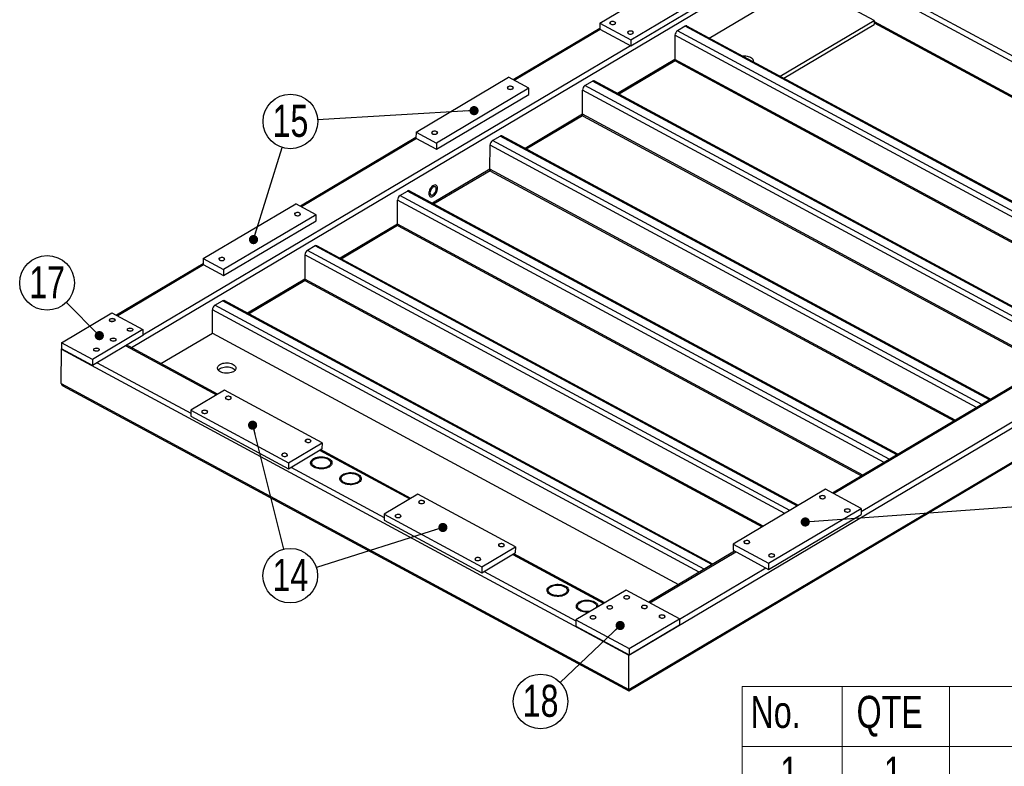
# Model space of a CAD drawing. Header units: millimetres. Extents: x 5 to 589, y 5 to 415.
# Tile 12 of 17: x 385 to 492, y 191 to 273. Entities that reach past the tile are written whole.
import ezdxf

# ---------------------------------------------------------------- set-up
doc = ezdxf.new("R2010")
doc.units = ezdxf.units.MM
doc.layers.add('NOTES', color=6, linetype='Continuous')
doc.layers.add('TRAIT-FINS', color=9, linetype='Continuous')
doc.layers.add('TRAIT-FORT', color=4, linetype='Continuous', lineweight=25)
doc.styles.add('SLDTEXTSTYLE0', font='TXT', dxfattribs={"width": 0.75})
doc.dimstyles.new('SLDDIMSTYLE7', dxfattribs={"dimtxt": 0.18, "dimasz": 1, "dimexe": 0, "dimexo": 0.0625, "dimgap": 0, "dimtad": 0, "dimtih": 1, "dimtoh": 1, "dimdec": 0, "dimrnd": 1e-09, "dimzin": 0, "dimdsep": 46, "dimtxsty": 'Standard', "dimblk1": 'DOT', "dimblk2": 'DOT', "dimsah": 1, "dimcen": 0.09, "dimadec": 0, "dimazin": 0, "dimtfac": 1, "dimtdec": 0, "dimtofl": 0, "dimtmove": 0, "dimatfit": 3, "dimldrblk": 'DOT', "dimfxl": 1, "dimfrac": 2, "dimtolj": 1, "dimtzin": 0, "dimarcsym": 0})

# ---------------------------------------------------------------- blocks, each defined once
blk = doc.blocks.new('SW_TABLEANNOTATION_0')
at = {"color": 0, "linetype": 'Continuous', "lineweight": 18}
for p, q in [((0, 0), (0, -127.17)), ((120.44, 0), (0, 0)), ((10.93, 0), (10.93, -6.53)), ((22.61, 0), (22.61, -6.53)), ((0, -6.53), (120.44, -6.53)), ((10.93, -6.53), (10.93, -127.17)), ((22.61, -6.53), (22.61, -127.17))]:
    blk.add_line(p, q, dxfattribs=at)
at = {"color": 0, "linetype": 'Continuous', "lineweight": 18, "char_height": 3.5, "attachment_point": 1, "style": 'SLDTEXTSTYLE0'}
for s, insert in [('No.', (0.92, -1.01)), ('QTE', (12.49, -1.01)), ('1', (4.17, -7.63)), ('1', (15.48, -7.63))]:
    blk.add_mtext(s, dxfattribs=dict(at, insert=insert))
blk = doc.blocks.new('_DOT')
at = {"color": 0, "linetype": 'ByBlock', "lineweight": -2}
blk.add_line((-0.5, 0), (-1, 0), dxfattribs=at)
at = {"color": 0, "linetype": 'ByBlock', "const_width": 0.5}
blk.add_lwpolyline([(-0.25, 0, 1), (0.25, 0, 1)], format="xyb", close=True, dxfattribs=at)
blk = doc.blocks.new('SW_NOTE_29')
at = {"layer": 'NOTES', "color": 0}
blk.add_circle((0.72, -2.89), 2.98, dxfattribs=at)
at = {"layer": 'NOTES', "color": 0, "insert": (0.73, -1.07), "char_height": 3.5, "attachment_point": 2, "style": 'SLDTEXTSTYLE0'}
blk.add_mtext('14', dxfattribs=at)
blk = doc.blocks.new('SW_NOTE_30')
at = {"layer": 'NOTES', "color": 0}
blk.add_circle((-2.16, -2.06), 2.98, dxfattribs=at)
at = {"layer": 'NOTES', "color": 0, "insert": (-2.15, -0.24), "char_height": 3.5, "attachment_point": 2, "style": 'SLDTEXTSTYLE0'}
blk.add_mtext('18', dxfattribs=at)
blk = doc.blocks.new('SW_NOTE_31')
at = {"layer": 'NOTES', "color": 0}
blk.add_circle((-2.1, 2.12), 2.98, dxfattribs=at)
at = {"layer": 'NOTES', "color": 0, "insert": (-2.09, 3.94), "char_height": 3.5, "attachment_point": 2, "style": 'SLDTEXTSTYLE0'}
blk.add_mtext('17', dxfattribs=at)
blk = doc.blocks.new('SW_NOTE_32')
at = {"layer": 'NOTES', "color": 0}
blk.add_circle((0.89, 2.85), 2.98, dxfattribs=at)
at = {"layer": 'NOTES', "color": 0, "insert": (0.9, 4.67), "char_height": 3.5, "attachment_point": 2, "style": 'SLDTEXTSTYLE0'}
blk.add_mtext('15', dxfattribs=at)

msp = doc.modelspace()

# ---------------------------------------------------------------- linework, layer by layer
at = {"layer": 'TRAIT-FINS', "lineweight": 18, "flags": 128}
for points in [[(449.22, 272.18), (449.14, 272.24), (449.11, 272.31), (449.14, 272.38), (449.21, 272.45), (449.31, 272.49), (449.44, 272.5), (449.57, 272.49), (449.68, 272.45), (449.75, 272.39), (449.78, 272.32), (449.76, 272.25), (449.69, 272.19), (449.58, 272.14), (449.46, 272.13), (449.33, 272.14), (449.22, 272.18)], [(451.15, 271.14), (451.08, 271.2), (451.05, 271.27), (451.07, 271.34), (451.14, 271.4), (451.25, 271.45), (451.37, 271.46), (451.5, 271.45), (451.61, 271.41), (451.69, 271.35), (451.72, 271.28), (451.69, 271.2), (451.62, 271.14), (451.52, 271.1), (451.39, 271.08), (451.26, 271.1), (451.15, 271.14)], [(438.04, 265.11), (437.97, 265.17), (437.94, 265.24), (437.96, 265.31), (438.03, 265.37), (438.14, 265.42), (438.26, 265.43), (438.39, 265.42), (438.5, 265.38), (438.58, 265.32), (438.61, 265.25), (438.58, 265.17), (438.52, 265.11), (438.41, 265.07), (438.28, 265.05), (438.15, 265.07), (438.04, 265.11)], [(429.79, 260.2), (429.71, 260.26), (429.68, 260.34), (429.7, 260.41), (429.77, 260.47), (429.88, 260.51), (430.01, 260.53), (430.14, 260.52), (430.25, 260.48), (430.32, 260.42), (430.35, 260.34), (430.33, 260.27), (430.26, 260.21), (430.15, 260.17), (430.02, 260.15), (429.9, 260.16), (429.79, 260.2)], [(414.83, 251.32), (414.76, 251.38), (414.73, 251.46), (414.75, 251.53), (414.82, 251.59), (414.92, 251.63), (415.05, 251.65), (415.18, 251.64), (415.29, 251.6), (415.36, 251.54), (415.39, 251.46), (415.37, 251.39), (415.3, 251.33), (415.2, 251.29), (415.07, 251.27), (414.94, 251.28), (414.83, 251.32)], [(406.57, 246.42), (406.5, 246.48), (406.47, 246.55), (406.49, 246.62), (406.56, 246.69), (406.67, 246.73), (406.79, 246.74), (406.92, 246.73), (407.03, 246.69), (407.11, 246.63), (407.14, 246.56), (407.11, 246.49), (407.04, 246.43), (406.94, 246.38), (406.81, 246.37), (406.68, 246.38), (406.57, 246.42)], [(395.08, 240.04), (395.16, 239.98), (395.19, 239.9), (395.17, 239.83), (395.1, 239.77), (394.99, 239.73), (394.86, 239.71), (394.74, 239.72), (394.63, 239.76), (394.55, 239.82), (394.52, 239.9), (394.54, 239.97), (394.61, 240.03), (394.72, 240.07), (394.85, 240.09), (394.97, 240.08), (395.08, 240.04)], [(397.02, 238.99), (397.09, 238.93), (397.12, 238.86), (397.1, 238.79), (397.03, 238.73), (396.93, 238.68), (396.8, 238.67), (396.67, 238.68), (396.56, 238.72), (396.49, 238.78), (396.46, 238.85), (396.48, 238.93), (396.55, 238.99), (396.65, 239.03), (396.78, 239.05), (396.91, 239.03), (397.02, 238.99)], [(395.18, 237.9), (395.26, 237.84), (395.29, 237.77), (395.27, 237.7), (395.2, 237.64), (395.09, 237.59), (394.96, 237.58), (394.84, 237.59), (394.73, 237.63), (394.65, 237.69), (394.62, 237.76), (394.64, 237.84), (394.71, 237.9), (394.82, 237.94), (394.95, 237.96), (395.07, 237.94), (395.18, 237.9)], [(393.35, 236.81), (393.42, 236.75), (393.45, 236.68), (393.43, 236.61), (393.36, 236.55), (393.26, 236.5), (393.13, 236.49), (393, 236.5), (392.89, 236.54), (392.82, 236.6), (392.79, 236.67), (392.81, 236.75), (392.88, 236.81), (392.98, 236.85), (393.11, 236.87), (393.24, 236.85), (393.35, 236.81)], [(407.28, 231.28), (407.21, 231.34), (407.18, 231.41), (407.2, 231.48), (407.27, 231.54), (407.38, 231.58), (407.5, 231.6), (407.63, 231.59), (407.74, 231.55), (407.82, 231.49), (407.84, 231.42), (407.82, 231.34), (407.75, 231.28), (407.65, 231.24), (407.52, 231.22), (407.39, 231.24), (407.28, 231.28)], [(404.71, 229.75), (404.64, 229.81), (404.61, 229.88), (404.63, 229.96), (404.7, 230.02), (404.81, 230.06), (404.93, 230.08), (405.06, 230.06), (405.17, 230.02), (405.25, 229.96), (405.28, 229.89), (405.25, 229.82), (405.18, 229.76), (405.08, 229.71), (404.95, 229.7), (404.82, 229.71), (404.71, 229.75)], [(415.99, 226.58), (415.91, 226.64), (415.88, 226.71), (415.91, 226.79), (415.98, 226.85), (416.08, 226.89), (416.21, 226.91), (416.34, 226.89), (416.45, 226.85), (416.52, 226.79), (416.55, 226.72), (416.53, 226.65), (416.46, 226.59), (416.35, 226.55), (416.23, 226.53), (416.1, 226.54), (415.99, 226.58)], [(413.42, 225.06), (413.34, 225.12), (413.32, 225.19), (413.34, 225.26), (413.41, 225.32), (413.51, 225.36), (413.64, 225.38), (413.77, 225.37), (413.88, 225.33), (413.95, 225.27), (413.98, 225.2), (413.96, 225.12), (413.89, 225.06), (413.78, 225.02), (413.66, 225), (413.53, 225.02), (413.42, 225.06)], [(428.37, 219.9), (428.3, 219.96), (428.27, 220.04), (428.29, 220.11), (428.36, 220.17), (428.47, 220.21), (428.59, 220.23), (428.72, 220.22), (428.83, 220.18), (428.91, 220.12), (428.93, 220.04), (428.91, 219.97), (428.84, 219.91), (428.74, 219.87), (428.61, 219.85), (428.48, 219.86), (428.37, 219.9)], [(472.1, 220.44), (472.03, 220.5), (472, 220.57), (472.02, 220.65), (472.09, 220.71), (472.2, 220.75), (472.32, 220.77), (472.45, 220.75), (472.56, 220.71), (472.64, 220.65), (472.67, 220.58), (472.64, 220.51), (472.57, 220.45), (472.47, 220.41), (472.34, 220.39), (472.21, 220.4), (472.1, 220.44)], [(474.81, 218.98), (474.74, 219.04), (474.71, 219.11), (474.73, 219.19), (474.8, 219.25), (474.91, 219.29), (475.03, 219.31), (475.16, 219.29), (475.27, 219.25), (475.35, 219.19), (475.37, 219.12), (475.35, 219.05), (475.28, 218.99), (475.18, 218.94), (475.05, 218.93), (474.92, 218.94), (474.81, 218.98)], [(425.8, 218.38), (425.73, 218.44), (425.7, 218.51), (425.72, 218.58), (425.79, 218.65), (425.9, 218.69), (426.02, 218.7), (426.15, 218.69), (426.26, 218.65), (426.34, 218.59), (426.37, 218.52), (426.34, 218.45), (426.27, 218.38), (426.17, 218.34), (426.04, 218.33), (425.91, 218.34), (425.8, 218.38)], [(437.08, 215.21), (437, 215.27), (436.97, 215.34), (437, 215.41), (437.07, 215.48), (437.17, 215.52), (437.3, 215.53), (437.43, 215.52), (437.54, 215.48), (437.61, 215.42), (437.64, 215.35), (437.62, 215.28), (437.55, 215.22), (437.44, 215.17), (437.32, 215.16), (437.19, 215.17), (437.08, 215.21)], [(463.84, 215.54), (463.77, 215.6), (463.74, 215.67), (463.76, 215.74), (463.83, 215.81), (463.94, 215.85), (464.07, 215.86), (464.19, 215.85), (464.3, 215.81), (464.38, 215.75), (464.41, 215.68), (464.39, 215.61), (464.32, 215.54), (464.21, 215.5), (464.08, 215.49), (463.95, 215.5), (463.84, 215.54)], [(434.51, 213.68), (434.43, 213.74), (434.41, 213.82), (434.43, 213.89), (434.5, 213.95), (434.6, 213.99), (434.73, 214.01), (434.86, 214), (434.97, 213.96), (435.04, 213.9), (435.07, 213.82), (435.05, 213.75), (434.98, 213.69), (434.87, 213.65), (434.75, 213.63), (434.62, 213.64), (434.51, 213.68)], [(466.55, 214.08), (466.48, 214.14), (466.45, 214.21), (466.47, 214.28), (466.54, 214.34), (466.65, 214.39), (466.77, 214.4), (466.9, 214.39), (467.01, 214.35), (467.09, 214.29), (467.12, 214.22), (467.09, 214.15), (467.02, 214.08), (466.92, 214.04), (466.79, 214.03), (466.66, 214.04), (466.55, 214.08)], [(450.74, 209.51), (450.66, 209.57), (450.63, 209.64), (450.65, 209.71), (450.72, 209.78), (450.83, 209.82), (450.96, 209.83), (451.09, 209.82), (451.2, 209.78), (451.27, 209.72), (451.3, 209.65), (451.28, 209.58), (451.21, 209.51), (451.1, 209.47), (450.97, 209.46), (450.85, 209.47), (450.74, 209.51)], [(448.9, 208.42), (448.83, 208.48), (448.8, 208.55), (448.82, 208.62), (448.89, 208.69), (448.99, 208.73), (449.12, 208.74), (449.25, 208.73), (449.36, 208.69), (449.44, 208.63), (449.46, 208.56), (449.44, 208.49), (449.37, 208.42), (449.27, 208.38), (449.14, 208.37), (449.01, 208.38), (448.9, 208.42)], [(452.67, 208.47), (452.6, 208.53), (452.57, 208.6), (452.59, 208.67), (452.66, 208.73), (452.76, 208.77), (452.89, 208.79), (453.02, 208.78), (453.13, 208.74), (453.21, 208.68), (453.23, 208.61), (453.21, 208.53), (453.14, 208.47), (453.04, 208.43), (452.91, 208.41), (452.78, 208.43), (452.67, 208.47)], [(447.07, 207.33), (446.99, 207.39), (446.96, 207.46), (446.98, 207.53), (447.05, 207.6), (447.16, 207.64), (447.29, 207.65), (447.41, 207.64), (447.53, 207.6), (447.6, 207.54), (447.63, 207.47), (447.61, 207.4), (447.54, 207.34), (447.43, 207.29), (447.3, 207.28), (447.18, 207.29), (447.07, 207.33)], [(454.61, 207.42), (454.53, 207.48), (454.5, 207.55), (454.52, 207.63), (454.59, 207.69), (454.7, 207.73), (454.83, 207.75), (454.95, 207.73), (455.06, 207.69), (455.14, 207.63), (455.17, 207.56), (455.15, 207.49), (455.08, 207.43), (454.97, 207.39), (454.84, 207.37), (454.72, 207.38), (454.61, 207.42)]]:
    msp.add_lwpolyline(points, dxfattribs=at)
at = {"layer": 'TRAIT-FORT', "lineweight": 25}
for p, q in [((451.21, 203.32), (582.88, 281.5)), ((470.24, 280.39), (396.96, 236.88)), ((470.24, 280.39), (521.85, 252.56)), ((470.51, 280.88), (501.58, 264.13)), ((451.19, 199.45), (582.69, 277.53)), ((451.2, 199.58), (582.86, 277.77)), ((448.03, 272.3), (454.91, 276.39)), ((459.97, 270.67), (470.22, 276.76)), ((477.96, 272.58), (470.22, 276.76)), ((451.42, 270.47), (458.3, 274.56)), ((451.42, 269.81), (458.3, 273.9)), ((448.03, 272.3), (451.42, 270.47)), ((448.03, 272.3), (448.03, 271.64)), ((457.34, 271.96), (456.52, 271.47)), ((509.97, 243.58), (457.34, 271.96)), ((510.08, 243.65), (457.53, 271.98)), ((467.71, 266.5), (477.96, 272.58)), ((468.1, 266.29), (477.96, 272.14)), ((477.96, 272.58), (477.96, 272.14)), ((477.96, 272.47), (520.99, 249.28)), ((477.96, 272.33), (520.86, 249.2)), ((448.03, 271.72), (438.59, 266.11)), ((448.08, 271.61), (438.71, 266.05)), ((448.03, 271.64), (451.42, 269.81)), ((456.24, 270.98), (456.23, 268.34)), ((508.58, 242.76), (456.24, 270.98)), ((509.14, 243.09), (456.52, 271.47)), ((451.37, 269.84), (398.2, 238.27)), ((451.42, 270.47), (451.42, 269.81)), ((456.23, 268.34), (449.97, 264.62)), ((450.09, 264.56), (456.25, 268.22)), ((506.24, 241.37), (456.23, 268.34)), ((456.32, 268.15), (506.12, 241.3)), ((427.99, 260.39), (438.08, 266.39)), ((440.3, 265.19), (438.08, 266.39)), ((446.42, 265.48), (447.25, 265.97)), ((499.8, 236.7), (446.42, 265.48)), ((500.63, 237.19), (447.25, 265.97)), ((500.74, 237.25), (447.44, 265.99)), ((440.3, 265.19), (430.21, 259.2)), ((430.21, 258.54), (440.3, 264.53)), ((440.3, 264.53), (440.3, 265.19)), ((446.14, 262.35), (446.15, 264.98)), ((499.24, 236.36), (446.15, 264.98)), ((446.14, 262.35), (439.88, 258.63)), ((440, 258.57), (446.16, 262.22)), ((496.9, 234.97), (446.14, 262.35)), ((446.22, 262.16), (496.78, 234.9)), ((427.99, 260.39), (427.98, 259.74)), ((427.99, 260.39), (430.21, 259.2)), ((436.33, 259.49), (437.16, 259.98)), ((490.54, 231.19), (437.16, 259.98)), ((490.64, 231.26), (437.35, 260)), ((427.98, 259.82), (415.37, 252.33)), ((428.03, 259.71), (415.49, 252.26)), ((427.98, 259.74), (430.21, 258.54)), ((430.21, 259.2), (430.21, 258.54)), ((436.04, 256.35), (436.06, 258.99)), ((489.14, 230.37), (436.06, 258.99)), ((489.71, 230.7), (436.33, 259.49)), ((436.04, 256.35), (429.79, 252.64)), ((429.91, 252.57), (436.07, 256.23)), ((486.81, 228.98), (436.04, 256.35)), ((436.13, 256.16), (486.68, 228.91)), ((426.24, 253.49), (427.06, 253.98)), ((479.62, 224.71), (426.24, 253.49)), ((480.44, 225.2), (427.06, 253.98)), ((480.55, 225.27), (427.25, 254)), ((404.77, 246.61), (414.87, 252.6)), ((417.09, 251.4), (414.87, 252.6)), ((425.95, 250.36), (425.96, 253)), ((479.05, 224.37), (425.96, 253)), ((417.09, 251.4), (407, 245.41)), ((417.09, 250.74), (417.09, 251.4)), ((406.99, 244.75), (417.09, 250.74)), ((425.95, 250.36), (419.7, 246.65)), ((476.72, 222.99), (425.95, 250.36)), ((419.82, 246.58), (425.98, 250.24)), ((426.04, 250.17), (476.59, 222.91)), ((416.97, 247.99), (416.15, 247.5)), ((468.77, 219.12), (416.15, 247.5)), ((469.6, 219.61), (416.97, 247.99)), ((469.71, 219.68), (417.16, 248.01)), ((404.77, 246.03), (395.33, 240.43)), ((404.77, 246.61), (404.77, 245.95)), ((404.77, 246.61), (407, 245.41)), ((415.87, 247.01), (415.86, 244.37)), ((468.21, 218.79), (415.87, 247.01)), ((404.82, 245.93), (395.45, 240.36)), ((404.77, 245.95), (406.99, 244.75)), ((407, 245.41), (406.99, 244.75)), ((415.86, 244.37), (409.6, 240.65)), ((409.72, 240.59), (415.88, 244.25)), ((465.87, 217.4), (415.86, 244.37)), ((415.94, 244.18), (465.75, 217.33)), ((406.05, 241.51), (406.88, 242)), ((460.26, 213.22), (406.88, 242)), ((460.37, 213.28), (407.07, 242.02)), ((389.31, 237.43), (394.82, 240.7)), ((394.82, 240.7), (398.2, 238.87)), ((405.77, 238.48), (405.78, 241.01)), ((458.86, 212.39), (405.78, 241.01)), ((459.43, 212.72), (406.05, 241.51)), ((398.2, 238.87), (392.7, 235.61)), ((398.2, 238.87), (398.2, 238.21)), ((400.16, 235.15), (405.77, 238.48)), ((405.77, 238.48), (456.63, 211.06)), ((502.93, 238.55), (473.42, 221.03)), ((473.54, 220.97), (503.05, 238.49)), ((389.31, 237.43), (389.31, 236.77)), ((392.7, 235.61), (389.31, 237.43)), ((398.2, 238.21), (392.7, 234.95)), ((389.28, 232.97), (389.3, 236.71)), ((389.3, 236.71), (451.21, 203.32)), ((392.7, 234.95), (389.31, 236.77)), ((396.32, 237.1), (406.24, 231.75)), ((406.34, 231.82), (396.66, 237.04)), ((476.54, 219.02), (506.34, 236.72)), ((392.7, 235.61), (392.7, 234.95)), ((393.2, 235.25), (403.42, 229.73)), ((389.28, 232.97), (451.2, 199.58)), ((389.46, 232.73), (451.19, 199.45)), ((407.09, 232.26), (403.42, 230.08)), ((417.74, 226.52), (407.09, 232.26)), ((403.42, 230.08), (414.07, 224.34)), ((403.42, 230.08), (403.42, 229.42)), ((403.42, 229.42), (414.06, 223.68)), ((414.06, 223.68), (417.73, 225.86)), ((414.07, 224.34), (417.74, 226.52)), ((417.46, 225.7), (427.33, 220.38)), ((427.43, 220.44), (417.57, 225.76)), ((417.74, 226.52), (417.73, 225.86)), ((414.07, 224.34), (414.06, 223.68)), ((414.34, 223.85), (424.51, 218.36)), ((472.67, 221.44), (462.58, 215.44)), ((476.54, 219.35), (472.67, 221.44)), ((428.18, 220.89), (424.51, 218.71)), ((438.83, 215.15), (428.18, 220.89)), ((466.45, 213.36), (476.54, 219.35)), ((476.54, 219.35), (476.54, 218.69)), ((424.51, 218.71), (435.16, 212.97)), ((424.51, 218.71), (424.51, 218.05)), ((424.51, 218.05), (435.15, 212.31)), ((466.44, 212.7), (476.54, 218.69)), ((435.16, 212.97), (438.83, 215.15)), ((438.83, 215.15), (438.82, 214.49)), ((462.58, 215.44), (462.57, 214.78)), ((462.58, 215.44), (466.45, 213.36)), ((435.15, 212.31), (438.82, 214.49)), ((438.55, 214.33), (448.46, 208.98)), ((448.57, 209.05), (438.66, 214.39)), ((462.74, 214.69), (453.37, 209.13)), ((453.49, 209.06), (462.86, 214.63)), ((462.57, 214.78), (466.44, 212.7)), ((435.16, 212.97), (435.15, 212.31)), ((456.73, 207.26), (466.15, 212.85)), ((466.45, 213.36), (466.44, 212.7)), ((435.43, 212.48), (445.42, 207.09)), ((450.93, 210.44), (445.42, 207.18)), ((456.73, 207.31), (450.93, 210.44)), ((451.23, 204.05), (456.73, 207.31)), ((456.73, 207.31), (456.73, 206.66)), ((445.42, 207.18), (445.42, 206.52)), ((445.42, 207.18), (451.23, 204.05)), ((445.42, 206.52), (451.23, 203.39)), ((451.23, 203.39), (456.73, 206.66)), ((451.2, 199.58), (451.21, 203.32)), ((451.23, 204.05), (451.23, 203.39))]:
    msp.add_line(p, q, dxfattribs=at)
at = {"layer": 'TRAIT-FORT', "lineweight": 25, "flags": 128}
for points in [[(449.23, 272.43), (449.18, 272.39), (449.15, 272.35), (449.15, 272.3), (449.17, 272.25), (449.21, 272.21), (449.27, 272.18), (449.35, 272.16), (449.43, 272.15), (449.52, 272.15), (449.6, 272.17), (449.66, 272.2), (449.71, 272.24), (449.74, 272.28), (449.75, 272.33), (449.73, 272.38), (449.68, 272.42), (449.62, 272.45), (449.54, 272.48), (449.46, 272.49), (449.38, 272.48), (449.3, 272.46), (449.23, 272.43)], [(451.16, 271.39), (451.11, 271.35), (451.09, 271.31), (451.08, 271.26), (451.1, 271.21), (451.15, 271.17), (451.21, 271.14), (451.28, 271.11), (451.37, 271.1), (451.45, 271.11), (451.53, 271.13), (451.6, 271.16), (451.65, 271.19), (451.68, 271.24), (451.68, 271.29), (451.66, 271.34), (451.62, 271.38), (451.56, 271.41), (451.48, 271.43), (451.4, 271.44), (451.31, 271.44), (451.23, 271.42), (451.16, 271.39)], [(463.57, 268.73), (463.65, 268.74), (463.8, 268.74), (463.95, 268.73), (464.1, 268.71), (464.24, 268.67), (464.37, 268.63), (464.49, 268.57), (464.58, 268.5), (464.66, 268.43), (464.72, 268.35), (464.76, 268.26), (464.77, 268.18), (464.76, 268.09), (464.76, 268.09)], [(438.06, 265.36), (438.01, 265.32), (437.98, 265.28), (437.97, 265.23), (438, 265.18), (438.04, 265.14), (438.1, 265.11), (438.18, 265.08), (438.26, 265.07), (438.34, 265.08), (438.42, 265.1), (438.49, 265.13), (438.54, 265.16), (438.57, 265.21), (438.57, 265.26), (438.55, 265.31), (438.51, 265.35), (438.45, 265.38), (438.37, 265.4), (438.29, 265.41), (438.2, 265.41), (438.12, 265.39), (438.06, 265.36)], [(429.8, 260.46), (429.75, 260.42), (429.72, 260.37), (429.72, 260.32), (429.74, 260.28), (429.78, 260.24), (429.84, 260.2), (429.92, 260.18), (430, 260.17), (430.09, 260.17), (430.17, 260.19), (430.23, 260.22), (430.28, 260.26), (430.31, 260.31), (430.31, 260.36), (430.29, 260.4), (430.25, 260.44), (430.19, 260.48), (430.11, 260.5), (430.03, 260.51), (429.94, 260.5), (429.87, 260.49), (429.8, 260.46)], [(429.38, 253.71), (429.38, 253.61), (429.41, 253.52), (429.45, 253.45), (429.5, 253.39), (429.56, 253.36), (429.64, 253.35), (429.72, 253.36), (429.81, 253.39), (429.9, 253.45), (429.99, 253.52), (430.07, 253.61), (430.15, 253.71), (430.21, 253.82), (430.27, 253.93), (430.31, 254.05), (430.33, 254.17), (430.34, 254.28), (430.33, 254.38), (430.31, 254.47), (430.27, 254.54), (430.21, 254.6), (430.15, 254.63), (430.07, 254.64), (429.99, 254.63), (429.9, 254.6), (429.81, 254.54), (429.73, 254.47), (429.64, 254.38), (429.57, 254.28), (429.5, 254.17), (429.45, 254.06), (429.41, 253.94), (429.38, 253.82), (429.38, 253.71)], [(429.38, 253.71), (429.38, 253.61), (429.41, 253.52), (429.45, 253.45), (429.5, 253.39), (429.56, 253.36), (429.64, 253.35), (429.72, 253.36), (429.81, 253.39), (429.9, 253.45), (429.99, 253.52), (430.07, 253.61), (430.15, 253.71), (430.21, 253.82), (430.27, 253.93), (430.31, 254.05), (430.33, 254.17), (430.34, 254.28), (430.33, 254.38), (430.31, 254.47), (430.27, 254.54), (430.21, 254.6), (430.15, 254.63), (430.07, 254.64), (429.99, 254.63), (429.9, 254.6), (429.81, 254.54), (429.73, 254.47), (429.64, 254.38), (429.57, 254.28), (429.5, 254.17), (429.45, 254.06), (429.41, 253.94), (429.38, 253.82), (429.38, 253.71)], [(429.51, 253.79), (429.52, 253.71), (429.54, 253.64), (429.58, 253.58), (429.63, 253.55), (429.69, 253.54), (429.76, 253.54), (429.84, 253.57), (429.91, 253.62), (429.98, 253.69), (430.05, 253.77), (430.11, 253.86), (430.15, 253.96), (430.18, 254.06), (430.2, 254.15), (430.2, 254.24), (430.18, 254.32), (430.15, 254.38), (430.11, 254.43), (430.05, 254.45), (429.99, 254.45), (429.91, 254.44), (429.84, 254.4), (429.77, 254.34), (429.7, 254.26), (429.64, 254.18), (429.58, 254.08), (429.55, 253.98), (429.52, 253.88), (429.51, 253.79)], [(414.84, 251.58), (414.79, 251.54), (414.77, 251.49), (414.76, 251.44), (414.78, 251.4), (414.82, 251.35), (414.89, 251.32), (414.96, 251.3), (415.05, 251.29), (415.13, 251.29), (415.21, 251.31), (415.28, 251.34), (415.33, 251.38), (415.35, 251.43), (415.36, 251.48), (415.34, 251.52), (415.3, 251.56), (415.23, 251.6), (415.16, 251.62), (415.07, 251.63), (414.99, 251.62), (414.91, 251.61), (414.84, 251.58)], [(406.58, 246.67), (406.54, 246.63), (406.51, 246.59), (406.5, 246.54), (406.52, 246.49), (406.57, 246.45), (406.63, 246.42), (406.71, 246.4), (406.79, 246.39), (406.87, 246.39), (406.95, 246.41), (407.02, 246.44), (407.07, 246.48), (407.1, 246.52), (407.1, 246.57), (407.08, 246.62), (407.04, 246.66), (406.98, 246.69), (406.9, 246.72), (406.82, 246.73), (406.73, 246.72), (406.65, 246.7), (406.58, 246.67)], [(395.06, 240.02), (395.11, 239.98), (395.15, 239.94), (395.15, 239.89), (395.14, 239.84), (395.1, 239.8), (395.04, 239.77), (394.97, 239.74), (394.88, 239.73), (394.8, 239.73), (394.72, 239.75), (394.65, 239.78), (394.6, 239.82), (394.56, 239.86), (394.56, 239.91), (394.57, 239.96), (394.61, 240), (394.67, 240.03), (394.74, 240.06), (394.83, 240.07), (394.91, 240.07), (394.99, 240.05), (395.06, 240.02)], [(397, 238.98), (397.05, 238.94), (397.08, 238.9), (397.09, 238.85), (397.07, 238.8), (397.03, 238.76), (396.98, 238.72), (396.9, 238.7), (396.82, 238.69), (396.73, 238.69), (396.65, 238.71), (396.58, 238.73), (396.53, 238.77), (396.5, 238.82), (396.49, 238.87), (396.51, 238.91), (396.54, 238.96), (396.6, 238.99), (396.68, 239.01), (396.76, 239.03), (396.85, 239.02), (396.93, 239.01), (397, 238.98)], [(395.16, 237.89), (395.21, 237.85), (395.25, 237.81), (395.25, 237.76), (395.24, 237.71), (395.2, 237.67), (395.14, 237.63), (395.07, 237.61), (394.98, 237.6), (394.9, 237.6), (394.82, 237.62), (394.75, 237.64), (394.7, 237.68), (394.66, 237.73), (394.65, 237.78), (394.67, 237.82), (394.71, 237.87), (394.77, 237.9), (394.84, 237.92), (394.93, 237.94), (395.01, 237.93), (395.09, 237.92), (395.16, 237.89)], [(393.33, 236.8), (393.38, 236.76), (393.41, 236.72), (393.42, 236.67), (393.4, 236.62), (393.36, 236.58), (393.31, 236.54), (393.23, 236.52), (393.15, 236.51), (393.06, 236.51), (392.98, 236.53), (392.91, 236.55), (392.86, 236.59), (392.83, 236.64), (392.82, 236.69), (392.84, 236.73), (392.87, 236.78), (392.93, 236.81), (393.01, 236.84), (393.09, 236.85), (393.18, 236.84), (393.26, 236.83), (393.33, 236.8)], [(408.06, 234.27), (407.95, 234.22), (407.82, 234.17), (407.68, 234.13), (407.53, 234.11), (407.38, 234.1), (407.23, 234.1), (407.08, 234.12), (406.93, 234.15), (406.8, 234.19), (406.67, 234.24), (406.57, 234.3), (406.48, 234.37), (406.41, 234.45), (406.36, 234.53), (406.34, 234.62), (406.34, 234.71), (406.36, 234.79), (406.4, 234.87), (406.47, 234.95), (406.56, 235.02), (406.66, 235.09), (406.78, 235.14), (406.92, 235.18), (407.06, 235.21), (407.21, 235.23), (407.36, 235.23), (407.52, 235.22), (407.66, 235.2), (407.81, 235.16), (407.93, 235.12), (408.05, 235.06), (408.15, 234.99), (408.23, 234.92), (408.28, 234.84), (408.32, 234.75), (408.33, 234.67), (408.32, 234.58), (408.29, 234.5), (408.23, 234.41), (408.16, 234.34), (408.06, 234.27)], [(406.41, 234.45), (406.47, 234.51), (406.56, 234.58), (406.66, 234.65), (406.78, 234.7), (406.92, 234.74), (407.06, 234.77), (407.21, 234.79), (407.36, 234.79), (407.52, 234.78), (407.66, 234.76), (407.8, 234.72), (407.93, 234.68), (408.05, 234.62), (408.15, 234.55), (408.22, 234.48), (408.25, 234.44)], [(407.3, 231.29), (407.37, 231.26), (407.46, 231.25), (407.54, 231.24), (407.62, 231.25), (407.7, 231.28), (407.76, 231.31), (407.79, 231.36), (407.81, 231.4), (407.8, 231.45), (407.77, 231.5), (407.72, 231.53), (407.65, 231.56), (407.57, 231.58), (407.48, 231.58), (407.4, 231.57), (407.33, 231.55), (407.27, 231.51), (407.23, 231.47), (407.21, 231.42), (407.22, 231.37), (407.25, 231.33), (407.3, 231.29)], [(404.74, 229.76), (404.81, 229.74), (404.89, 229.72), (404.97, 229.72), (405.05, 229.73), (405.13, 229.75), (405.19, 229.79), (405.23, 229.83), (405.24, 229.88), (405.23, 229.93), (405.2, 229.97), (405.15, 230.01), (405.08, 230.04), (405, 230.05), (404.91, 230.06), (404.83, 230.04), (404.76, 230.02), (404.7, 229.99), (404.66, 229.94), (404.64, 229.9), (404.65, 229.85), (404.68, 229.8), (404.74, 229.76)], [(416.01, 226.6), (416.08, 226.57), (416.16, 226.55), (416.25, 226.55), (416.33, 226.56), (416.4, 226.58), (416.46, 226.62), (416.5, 226.66), (416.52, 226.71), (416.51, 226.76), (416.48, 226.8), (416.42, 226.84), (416.35, 226.87), (416.27, 226.88), (416.19, 226.89), (416.11, 226.88), (416.03, 226.85), (415.97, 226.82), (415.93, 226.77), (415.92, 226.73), (415.93, 226.68), (415.96, 226.63), (416.01, 226.6)], [(413.44, 225.07), (413.51, 225.04), (413.59, 225.03), (413.68, 225.02), (413.76, 225.03), (413.84, 225.06), (413.89, 225.09), (413.93, 225.14), (413.95, 225.18), (413.94, 225.23), (413.91, 225.28), (413.86, 225.31), (413.79, 225.34), (413.71, 225.36), (413.62, 225.36), (413.54, 225.35), (413.46, 225.33), (413.4, 225.29), (413.37, 225.25), (413.35, 225.2), (413.36, 225.15), (413.39, 225.11), (413.44, 225.07)], [(418.5, 223.86), (418.38, 223.8), (418.24, 223.75), (418.09, 223.71), (417.93, 223.68), (417.77, 223.66), (417.6, 223.66), (417.43, 223.67), (417.27, 223.7), (417.12, 223.73), (416.98, 223.78), (416.85, 223.84), (416.74, 223.91), (416.64, 223.99), (416.57, 224.08), (416.52, 224.17), (416.49, 224.26), (416.49, 224.35), (416.51, 224.45), (416.55, 224.54), (416.61, 224.62), (416.7, 224.7), (416.81, 224.78), (416.93, 224.84), (417.07, 224.89), (417.22, 224.93), (417.37, 224.96), (417.54, 224.98), (417.7, 224.98), (417.87, 224.97), (418.03, 224.94), (418.18, 224.91), (418.33, 224.86), (418.45, 224.8), (418.57, 224.73), (418.66, 224.65), (418.73, 224.56), (418.79, 224.47), (418.81, 224.38), (418.82, 224.29), (418.8, 224.19), (418.76, 224.1), (418.69, 224.02), (418.6, 223.94), (418.5, 223.86)], [(418.45, 224.8), (418.57, 224.73), (418.66, 224.65), (418.73, 224.56), (418.79, 224.47), (418.81, 224.38), (418.82, 224.29), (418.8, 224.19), (418.76, 224.1), (418.69, 224.02), (418.6, 223.94), (418.5, 223.86), (418.38, 223.8), (418.24, 223.75), (418.09, 223.71), (417.93, 223.68), (417.77, 223.66), (417.6, 223.66), (417.43, 223.67), (417.27, 223.7), (417.12, 223.73), (416.98, 223.78), (416.85, 223.84), (416.74, 223.91), (416.64, 223.99), (416.57, 224.08), (416.52, 224.17), (416.49, 224.26), (416.49, 224.35), (416.51, 224.45), (416.55, 224.54), (416.61, 224.62), (416.7, 224.7), (416.81, 224.78), (416.93, 224.84), (417.07, 224.89), (417.22, 224.93), (417.37, 224.96), (417.54, 224.98), (417.7, 224.98), (417.87, 224.97), (418.03, 224.94), (418.18, 224.91), (418.33, 224.86), (418.45, 224.8)], [(418.4, 223.92), (418.28, 223.86), (418.15, 223.81), (418.01, 223.77), (417.86, 223.75), (417.7, 223.74), (417.54, 223.74), (417.39, 223.76), (417.24, 223.79), (417.1, 223.83), (416.97, 223.88), (416.86, 223.95), (416.77, 224.02), (416.7, 224.1), (416.65, 224.19), (416.62, 224.27), (416.62, 224.36), (416.64, 224.45), (416.69, 224.54), (416.76, 224.62), (416.85, 224.69), (416.96, 224.76), (417.08, 224.81), (417.22, 224.85), (417.37, 224.88), (417.53, 224.9), (417.68, 224.9), (417.84, 224.89), (417.99, 224.87), (418.14, 224.83), (418.27, 224.79), (418.39, 224.73), (418.49, 224.66), (418.57, 224.58), (418.63, 224.5), (418.67, 224.41), (418.69, 224.32), (418.67, 224.23), (418.64, 224.15), (418.58, 224.06), (418.5, 223.99), (418.4, 223.92)], [(421.69, 222.14), (421.57, 222.08), (421.43, 222.03), (421.28, 221.98), (421.12, 221.96), (420.96, 221.94), (420.79, 221.94), (420.63, 221.95), (420.47, 221.97), (420.31, 222.01), (420.17, 222.06), (420.04, 222.12), (419.93, 222.19), (419.84, 222.27), (419.76, 222.35), (419.71, 222.44), (419.69, 222.54), (419.68, 222.63), (419.7, 222.72), (419.74, 222.82), (419.81, 222.9), (419.89, 222.98), (420, 223.05), (420.12, 223.12), (420.26, 223.17), (420.41, 223.21), (420.57, 223.24), (420.73, 223.26), (420.9, 223.26), (421.06, 223.25), (421.23, 223.22), (421.38, 223.18), (421.52, 223.13), (421.65, 223.07), (421.76, 223), (421.86, 222.93), (421.93, 222.84), (421.98, 222.75), (422.01, 222.66), (422.01, 222.57), (421.99, 222.47), (421.95, 222.38), (421.88, 222.29), (421.8, 222.21), (421.69, 222.14)], [(421.65, 223.07), (421.76, 223), (421.86, 222.93), (421.93, 222.84), (421.98, 222.75), (422.01, 222.66), (422.01, 222.57), (421.99, 222.47), (421.95, 222.38), (421.88, 222.29), (421.8, 222.21), (421.69, 222.14), (421.57, 222.08), (421.43, 222.03), (421.28, 221.98), (421.12, 221.96), (420.96, 221.94), (420.79, 221.94), (420.63, 221.95), (420.47, 221.97), (420.31, 222.01), (420.17, 222.06), (420.04, 222.12), (419.93, 222.19), (419.84, 222.27), (419.76, 222.35), (419.71, 222.44), (419.69, 222.54), (419.68, 222.63), (419.7, 222.72), (419.74, 222.82), (419.81, 222.9), (419.89, 222.98), (420, 223.05), (420.12, 223.12), (420.26, 223.17), (420.41, 223.21), (420.57, 223.24), (420.73, 223.26), (420.9, 223.26), (421.06, 223.25), (421.23, 223.22), (421.38, 223.18), (421.52, 223.13), (421.65, 223.07)], [(421.6, 222.19), (421.48, 222.13), (421.35, 222.09), (421.2, 222.05), (421.05, 222.02), (420.89, 222.01), (420.74, 222.02), (420.58, 222.03), (420.43, 222.06), (420.29, 222.11), (420.16, 222.16), (420.05, 222.22), (419.96, 222.3), (419.89, 222.38), (419.84, 222.46), (419.82, 222.55), (419.82, 222.64), (419.84, 222.73), (419.89, 222.82), (419.95, 222.9), (420.04, 222.97), (420.15, 223.03), (420.28, 223.09), (420.42, 223.13), (420.57, 223.16), (420.72, 223.18), (420.88, 223.18), (421.04, 223.17), (421.19, 223.15), (421.33, 223.11), (421.47, 223.06), (421.59, 223), (421.69, 222.94), (421.77, 222.86), (421.83, 222.78), (421.87, 222.69), (421.88, 222.6), (421.87, 222.51), (421.83, 222.42), (421.78, 222.34), (421.7, 222.26), (421.6, 222.19)], [(428.39, 219.92), (428.46, 219.89), (428.55, 219.87), (428.63, 219.87), (428.71, 219.88), (428.79, 219.91), (428.85, 219.94), (428.88, 219.98), (428.9, 220.03), (428.89, 220.08), (428.86, 220.13), (428.81, 220.16), (428.74, 220.19), (428.66, 220.21), (428.57, 220.21), (428.49, 220.2), (428.42, 220.17), (428.36, 220.14), (428.32, 220.1), (428.3, 220.05), (428.31, 220), (428.34, 219.96), (428.39, 219.92)], [(472.11, 220.7), (472.06, 220.66), (472.04, 220.61), (472.03, 220.56), (472.05, 220.52), (472.1, 220.47), (472.16, 220.44), (472.23, 220.42), (472.32, 220.41), (472.4, 220.41), (472.48, 220.43), (472.55, 220.46), (472.6, 220.5), (472.63, 220.55), (472.63, 220.59), (472.61, 220.64), (472.57, 220.68), (472.51, 220.72), (472.43, 220.74), (472.35, 220.75), (472.26, 220.74), (472.18, 220.73), (472.11, 220.7)], [(474.82, 219.23), (474.77, 219.2), (474.75, 219.15), (474.74, 219.1), (474.76, 219.05), (474.81, 219.01), (474.87, 218.98), (474.94, 218.96), (475.03, 218.95), (475.11, 218.95), (475.19, 218.97), (475.26, 219), (475.31, 219.04), (475.34, 219.09), (475.34, 219.13), (475.32, 219.18), (475.28, 219.22), (475.21, 219.26), (475.14, 219.28), (475.05, 219.29), (474.97, 219.28), (474.89, 219.26), (474.82, 219.23)], [(425.83, 218.39), (425.9, 218.36), (425.98, 218.35), (426.06, 218.35), (426.14, 218.36), (426.22, 218.38), (426.28, 218.42), (426.32, 218.46), (426.33, 218.51), (426.32, 218.55), (426.29, 218.6), (426.24, 218.64), (426.17, 218.67), (426.09, 218.68), (426, 218.68), (425.92, 218.67), (425.85, 218.65), (425.79, 218.61), (425.75, 218.57), (425.73, 218.52), (425.74, 218.48), (425.77, 218.43), (425.83, 218.39)], [(437.1, 215.22), (437.17, 215.2), (437.25, 215.18), (437.34, 215.18), (437.42, 215.19), (437.49, 215.21), (437.55, 215.25), (437.59, 215.29), (437.61, 215.34), (437.6, 215.39), (437.57, 215.43), (437.51, 215.47), (437.44, 215.5), (437.36, 215.51), (437.28, 215.51), (437.2, 215.5), (437.12, 215.48), (437.06, 215.44), (437.02, 215.4), (437.01, 215.35), (437.02, 215.31), (437.05, 215.26), (437.1, 215.22)], [(463.86, 215.79), (463.81, 215.75), (463.78, 215.71), (463.78, 215.66), (463.8, 215.61), (463.84, 215.57), (463.9, 215.54), (463.98, 215.51), (464.06, 215.51), (464.15, 215.51), (464.23, 215.53), (464.29, 215.56), (464.34, 215.6), (464.37, 215.64), (464.37, 215.69), (464.35, 215.74), (464.31, 215.78), (464.25, 215.81), (464.17, 215.84), (464.09, 215.84), (464, 215.84), (463.92, 215.82), (463.86, 215.79)], [(434.53, 213.7), (434.6, 213.67), (434.68, 213.65), (434.77, 213.65), (434.85, 213.66), (434.93, 213.69), (434.98, 213.72), (435.02, 213.76), (435.04, 213.81), (435.03, 213.86), (435, 213.9), (434.95, 213.94), (434.88, 213.97), (434.79, 213.99), (434.71, 213.99), (434.63, 213.98), (434.55, 213.95), (434.49, 213.92), (434.46, 213.88), (434.44, 213.83), (434.45, 213.78), (434.48, 213.74), (434.53, 213.7)], [(466.57, 214.33), (466.52, 214.29), (466.49, 214.25), (466.48, 214.2), (466.5, 214.15), (466.55, 214.11), (466.61, 214.08), (466.69, 214.05), (466.77, 214.04), (466.85, 214.05), (466.93, 214.07), (467, 214.1), (467.05, 214.14), (467.08, 214.18), (467.08, 214.23), (467.06, 214.28), (467.02, 214.32), (466.96, 214.35), (466.88, 214.37), (466.8, 214.38), (466.71, 214.38), (466.63, 214.36), (466.57, 214.33)], [(444.3, 209.95), (444.18, 209.89), (444.04, 209.84), (443.89, 209.79), (443.73, 209.77), (443.57, 209.75), (443.4, 209.75), (443.24, 209.76), (443.07, 209.78), (442.92, 209.82), (442.78, 209.87), (442.65, 209.93), (442.54, 210), (442.44, 210.08), (442.37, 210.16), (442.32, 210.25), (442.29, 210.35), (442.29, 210.44), (442.31, 210.53), (442.35, 210.63), (442.41, 210.71), (442.5, 210.79), (442.61, 210.86), (442.73, 210.93), (442.87, 210.98), (443.02, 211.02), (443.18, 211.05), (443.34, 211.07), (443.51, 211.07), (443.67, 211.06), (443.83, 211.03), (443.99, 210.99), (444.13, 210.94), (444.26, 210.88), (444.37, 210.82), (444.46, 210.74), (444.54, 210.65), (444.59, 210.56), (444.61, 210.47), (444.62, 210.38), (444.6, 210.28), (444.56, 210.19), (444.49, 210.1), (444.41, 210.02), (444.3, 209.95)], [(444.26, 210.88), (444.37, 210.82), (444.46, 210.74), (444.54, 210.65), (444.59, 210.56), (444.61, 210.47), (444.62, 210.38), (444.6, 210.28), (444.56, 210.19), (444.49, 210.1), (444.41, 210.02), (444.3, 209.95), (444.18, 209.89), (444.04, 209.84), (443.89, 209.79), (443.73, 209.77), (443.57, 209.75), (443.4, 209.75), (443.24, 209.76), (443.07, 209.78), (442.92, 209.82), (442.78, 209.87), (442.65, 209.93), (442.54, 210), (442.44, 210.08), (442.37, 210.16), (442.32, 210.25), (442.29, 210.35), (442.29, 210.44), (442.31, 210.53), (442.35, 210.63), (442.41, 210.71), (442.5, 210.79), (442.61, 210.86), (442.73, 210.93), (442.87, 210.98), (443.02, 211.02), (443.18, 211.05), (443.34, 211.07), (443.51, 211.07), (443.67, 211.06), (443.83, 211.03), (443.99, 210.99), (444.13, 210.94), (444.26, 210.88)], [(444.2, 210), (444.09, 209.94), (443.95, 209.9), (443.81, 209.86), (443.66, 209.83), (443.5, 209.82), (443.34, 209.83), (443.19, 209.84), (443.04, 209.87), (442.9, 209.92), (442.77, 209.97), (442.66, 210.04), (442.57, 210.11), (442.5, 210.19), (442.45, 210.27), (442.42, 210.36), (442.42, 210.45), (442.45, 210.54), (442.49, 210.63), (442.56, 210.71), (442.65, 210.78), (442.76, 210.84), (442.89, 210.9), (443.02, 210.94), (443.17, 210.97), (443.33, 210.99), (443.49, 210.99), (443.64, 210.98), (443.8, 210.96), (443.94, 210.92), (444.07, 210.87), (444.19, 210.81), (444.29, 210.75), (444.38, 210.67), (444.44, 210.59), (444.47, 210.5), (444.49, 210.41), (444.48, 210.32), (444.44, 210.23), (444.38, 210.15), (444.3, 210.07), (444.2, 210)], [(450.76, 209.52), (450.83, 209.49), (450.91, 209.48), (451, 209.48), (451.08, 209.49), (451.15, 209.51), (451.21, 209.55), (451.25, 209.59), (451.27, 209.64), (451.26, 209.68), (451.23, 209.73), (451.17, 209.77), (451.1, 209.8), (451.02, 209.81), (450.94, 209.81), (450.85, 209.8), (450.78, 209.78), (450.72, 209.74), (450.68, 209.7), (450.67, 209.65), (450.67, 209.61), (450.71, 209.56), (450.76, 209.52)], [(446.87, 208.04), (446.76, 208.03), (446.6, 208.03), (446.43, 208.04), (446.27, 208.06), (446.12, 208.1), (445.97, 208.15), (445.85, 208.21), (445.73, 208.28), (445.64, 208.36), (445.57, 208.44), (445.51, 208.53), (445.49, 208.62), (445.48, 208.72), (445.5, 208.81), (445.54, 208.9), (445.61, 208.99), (445.7, 209.07), (445.8, 209.14), (445.92, 209.21), (446.06, 209.26), (446.21, 209.3), (446.37, 209.33), (446.53, 209.34), (446.7, 209.34), (446.87, 209.33), (447.03, 209.31), (447.18, 209.27), (447.32, 209.22), (447.45, 209.16), (447.56, 209.09), (447.66, 209.01), (447.73, 208.93), (447.78, 208.84), (447.81, 208.75), (447.81, 208.65), (447.8, 208.59)], [(446.87, 208.04), (446.76, 208.03), (446.6, 208.03), (446.43, 208.04), (446.27, 208.06), (446.12, 208.1), (445.97, 208.15), (445.85, 208.21), (445.73, 208.28), (445.64, 208.36), (445.57, 208.44), (445.51, 208.53), (445.49, 208.62), (445.48, 208.72), (445.5, 208.81), (445.54, 208.9), (445.61, 208.99), (445.7, 209.07), (445.8, 209.14), (445.92, 209.21), (446.06, 209.26), (446.21, 209.3), (446.37, 209.33), (446.53, 209.34), (446.7, 209.34), (446.87, 209.33), (447.03, 209.31), (447.18, 209.27), (447.32, 209.22), (447.45, 209.16), (447.45, 209.16)], [(447.06, 208.15), (447, 208.14), (446.85, 208.11), (446.69, 208.1), (446.54, 208.1), (446.38, 208.12), (446.23, 208.15), (446.09, 208.19), (445.97, 208.25), (445.86, 208.31), (445.76, 208.39), (445.69, 208.47), (445.64, 208.55), (445.62, 208.64), (445.62, 208.73), (445.64, 208.82), (445.69, 208.9), (445.76, 208.98), (445.85, 209.06), (445.95, 209.12), (446.08, 209.18), (446.22, 209.22), (446.37, 209.25), (446.52, 209.27), (446.68, 209.27), (446.84, 209.26), (446.99, 209.24), (447.13, 209.2), (447.27, 209.15), (447.39, 209.09), (447.49, 209.02), (447.57, 208.95), (447.63, 208.86), (447.67, 208.78), (447.68, 208.69), (447.67, 208.6), (447.64, 208.51), (447.62, 208.48)], [(447.45, 209.16), (447.56, 209.09), (447.66, 209.01), (447.73, 208.93), (447.78, 208.84), (447.81, 208.75), (447.81, 208.65), (447.8, 208.59)], [(448.92, 208.43), (448.99, 208.4), (449.07, 208.39), (449.16, 208.39), (449.24, 208.4), (449.32, 208.42), (449.38, 208.46), (449.41, 208.5), (449.43, 208.55), (449.42, 208.59), (449.39, 208.64), (449.34, 208.68), (449.27, 208.71), (449.19, 208.72), (449.1, 208.72), (449.02, 208.71), (448.94, 208.69), (448.89, 208.65), (448.85, 208.61), (448.83, 208.56), (448.84, 208.52), (448.87, 208.47), (448.92, 208.43)], [(452.69, 208.48), (452.76, 208.45), (452.84, 208.43), (452.93, 208.43), (453.01, 208.44), (453.09, 208.47), (453.15, 208.5), (453.18, 208.55), (453.2, 208.59), (453.19, 208.64), (453.16, 208.69), (453.11, 208.72), (453.04, 208.75), (452.96, 208.77), (452.87, 208.77), (452.79, 208.76), (452.71, 208.74), (452.66, 208.7), (452.62, 208.66), (452.6, 208.61), (452.61, 208.56), (452.64, 208.52), (452.69, 208.48)], [(447.09, 207.34), (447.16, 207.31), (447.24, 207.3), (447.32, 207.3), (447.41, 207.31), (447.48, 207.33), (447.54, 207.37), (447.58, 207.41), (447.6, 207.46), (447.59, 207.51), (447.56, 207.55), (447.5, 207.59), (447.43, 207.62), (447.35, 207.63), (447.27, 207.63), (447.18, 207.62), (447.11, 207.6), (447.05, 207.56), (447.01, 207.52), (447, 207.47), (447, 207.43), (447.04, 207.38), (447.09, 207.34)], [(454.63, 207.44), (454.7, 207.41), (454.78, 207.39), (454.86, 207.39), (454.95, 207.4), (455.02, 207.42), (455.08, 207.46), (455.12, 207.5), (455.14, 207.55), (455.13, 207.6), (455.09, 207.64), (455.04, 207.68), (454.97, 207.71), (454.89, 207.72), (454.81, 207.73), (454.72, 207.72), (454.65, 207.69), (454.59, 207.66), (454.55, 207.61), (454.54, 207.57), (454.54, 207.52), (454.58, 207.47), (454.63, 207.44)]]:
    msp.add_lwpolyline(points, dxfattribs=at)
at = {"layer": 'TRAIT-FORT', "lineweight": 25}
for centre, radius, start, end in [((457.46, 271.81), 0.192, 67.0174, 126.4354), ((456.86, 270.95), 0.625, 123.817, 177.629), ((456.42, 268.31), 0.193, 171.9752, 236.7461), ((446.77, 264.96), 0.625, 123.817, 177.629), ((447.36, 265.81), 0.192, 67.0174, 126.4354), ((446.34, 262.32), 0.199, 173.0299, 235.6914), ((437.27, 259.82), 0.192, 67.0174, 126.4354), ((436.68, 258.97), 0.625, 123.817, 177.629), ((436.24, 256.33), 0.199, 173.0299, 235.6914), ((426.59, 252.97), 0.625, 123.817, 177.629), ((427.18, 253.83), 0.192, 67.0174, 126.4354), ((426.15, 250.34), 0.199, 173.0299, 235.6914), ((416.49, 246.98), 0.625, 123.817, 177.629), ((417.09, 247.84), 0.192, 67.0174, 126.4354), ((416.05, 244.34), 0.193, 171.9752, 236.7461), ((406.99, 241.84), 0.192, 67.0174, 126.4354), ((406.4, 240.99), 0.625, 123.817, 177.629)]:
    msp.add_arc(centre, radius, start, end, dxfattribs=at)
for centre, major_axis, ratio, start_param, end_param in [((389.86, 236.72), (0.565, 0.012), 0.583097, 2.908031, 3.127239), ((389.86, 236.72), (0.565, 0.012), 0.583097, 2.908031, 3.127239), ((396.27, 236.79), (0.565, 0.012), 0.583097, 0.800119, 1.401189), ((396.27, 236.79), (0.565, 0.012), 0.583097, 0.800119, 1.401189), ((389.85, 232.98), (0.565, 0.012), 0.583097, 3.127239, 3.941712), ((389.85, 232.98), (0.565, 0.012), 0.583097, 3.127239, 3.941712), ((451.2, 203.64), (-0.009, 0.46), 0.025354, 3.941712, 4.138533), ((451.2, 203.64), (-0.009, 0.46), 0.025354, 3.941712, 4.138533), ((451.18, 199.9), (-0.009, 0.46), 0.025354, 3.127239, 3.941712), ((451.18, 199.9), (-0.009, 0.46), 0.025354, 3.127239, 3.941712)]:
    msp.add_ellipse(centre, major_axis=major_axis, ratio=ratio, start_param=start_param, end_param=end_param, dxfattribs=at)

# ---------------------------------------------------------------- block references
at = {"lineweight": 18}
msp.add_blockref('SW_TABLEANNOTATION_0', (463.56, 199.91), dxfattribs=at)
at = {"layer": 'NOTES'}
for name, p in [('SW_NOTE_32', (413.39, 258.72)), ('SW_NOTE_31', (389.84, 241.84)), ('SW_NOTE_29', (413.55, 214.9)), ('SW_NOTE_30', (443.73, 200.35))]:
    msp.add_blockref(name, p, dxfattribs=at)

# ---------------------------------------------------------------- leaders
for points in [[(434.32, 262.75), (417.25, 261.74)], [(410.26, 248.68), (413.39, 258.72)], [(393.44, 238.2), (389.84, 241.84)], [(410.16, 228.43), (413.55, 214.9)], [(470.45, 217.87), (493.94, 219.59)], [(430.92, 217.27), (417.12, 212.9)], [(450.26, 206.57), (443.73, 200.35)]]:
    msp.add_leader(points, dimstyle='SLDDIMSTYLE7', dxfattribs=at)

doc.saveas('drawing.dxf')
